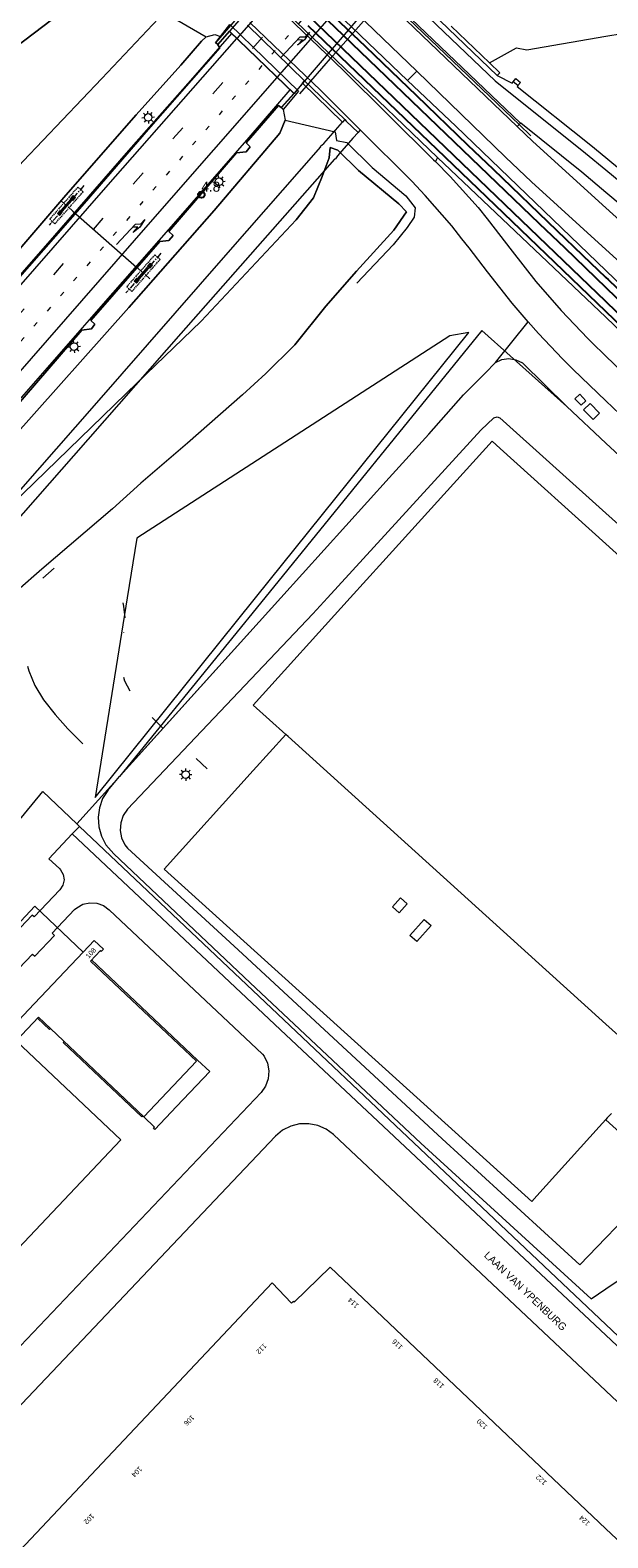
# Model space of a CAD drawing. Header units: metres. Extents: x 83575 to 86200, y 450600 to 453750.
# Tile 12 of 94: x 84285 to 84400, y 451113 to 451413. Entities that reach past the tile are written whole.
import ezdxf
from ezdxf.enums import TextEntityAlignment as Align

# ---------------------------------------------------------------- set-up
doc = ezdxf.new("R2010")
doc.units = ezdxf.units.M
for name, pattern in [('13strp', [4, 1, -3]), ('39strp', [12, 3, -9]), ('CENTER', [2, 1.25, -0.25, 0.25, -0.25]), ('DASHED2', [0.375, 0.25, -0.125])]:
    doc.linetypes.add(name, pattern=pattern)
for name, color, linetype, lineweight in [('bw-bs-portaal', 253, 'Continuous', 18), ('gr-bs-geleiderail', 253, 'geleiderail', 18), ('gw-bs-grondwerklijn', 253, 'Continuous', 18), ('kd-bs-kadastralegrens', 253, 'Continuous', 18), ('kw-bs-viaduct', 253, 'Continuous', 18), ('mk-bs-13streep 0.45', 253, '13strp', 18), ('mk-bs-39streep 0.15', 253, '39strp', 18), ('mk-bs-pijlre750', 253, 'Continuous', 18), ('mk-bs-streep 0.15', 253, 'Continuous', 18), ('og-bs-bebouwing', 253, 'Continuous', 18), ('og-bs-huisnummer', 253, 'Continuous', 18), ('og-bs-spoor HTM', 253, 'Continuous', 25), ('og-bs-straatnaam', 253, 'Continuous', 25), ('vh-bs-randverharding', 253, 'Continuous', 18), ('wm-bs-hectometerbord text', 253, 'Continuous', 18), ('wm-bs-lichtmast', 253, 'Continuous', 18)]:
    doc.layers.add(name, color=color, linetype=linetype, lineweight=lineweight)
doc.styles.add('rtw_iso', font='iso-rtw.shx')
doc.styles.add('Styledgn001', font='dgn001.shx')
doc.linetypes.add('geleiderail', pattern='A,2,-1,[175,RTW.shx,S=0.5,R=0,X=0,Y=0],-1', length=4)

# ---------------------------------------------------------------- blocks, each defined once
blk = doc.blocks.new('poer SB40-flat-109')
h = blk.add_hatch()
h.set_pattern_fill('ACET-2D-ANSI31', color=252, angle=48.6562, style=0)
h.set_pattern_definition([(93.656184, (-84308.0294, -451364.6324), (-3.168537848, -0.20246705), [])])
h.paths.add_polyline_path([(-1.44, -1.64), (1.44, 1.64), (1.18, 1.87), (-1.7, -1.41)])
at = {"layer": 'bw-bs-portaal', "linetype": 'CENTER'}
for points in [[(3.34, 4.06), (-3.6, -3.83)], [(1.14, -1.01), (-1.41, 1.24)]]:
    blk.add_lwpolyline(points, dxfattribs=at)
at = {"layer": 'bw-bs-portaal', "linetype": 'DASHED2'}
blk.add_lwpolyline([(-2.41, -3.54), (3.2, 2.84), (2.15, 3.77), (-3.46, -2.61)], close=True, dxfattribs=at)
at = {"layer": 'bw-bs-portaal', "linetype": 'Continuous'}
blk.add_lwpolyline([(1.44, 1.64), (1.18, 1.87), (-1.7, -1.41), (-1.44, -1.64)], close=True, dxfattribs=at)
at = {"layer": 'bw-bs-portaal', "linetype": 'CENTER'}
for points in [[(1.15, 1.12), (0.7, 1.51), (1.23, 2.12), (1.68, 1.72), (1.15, 1.12)], [(-1.49, -1.88), (-1.94, -1.49), (-1.41, -0.89), (-0.96, -1.28), (-1.49, -1.88)]]:
    blk.add_lwpolyline(points, close=True, dxfattribs=at)
blk = doc.blocks.new('poer SB40-flat-110')
h = blk.add_hatch()
h.set_pattern_fill('ACET-2D-ANSI31', color=252, angle=48.6562, style=0)
h.set_pattern_definition([(93.656184, (-84292.7034, -451378.1174), (-3.168537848, -0.20246705), [])])
h.paths.add_polyline_path([(-1.44, -1.64), (1.44, 1.64), (1.18, 1.87), (-1.7, -1.41)])
at = {"layer": 'bw-bs-portaal', "linetype": 'CENTER'}
for points in [[(3.34, 4.06), (-3.6, -3.83)], [(1.14, -1.01), (-1.41, 1.24)]]:
    blk.add_lwpolyline(points, dxfattribs=at)
at = {"layer": 'bw-bs-portaal', "linetype": 'DASHED2'}
blk.add_lwpolyline([(-2.41, -3.54), (3.2, 2.84), (2.15, 3.77), (-3.46, -2.61)], close=True, dxfattribs=at)
at = {"layer": 'bw-bs-portaal', "linetype": 'Continuous'}
blk.add_lwpolyline([(1.44, 1.64), (1.18, 1.87), (-1.7, -1.41), (-1.44, -1.64)], close=True, dxfattribs=at)
at = {"layer": 'bw-bs-portaal', "linetype": 'CENTER'}
for points in [[(1.15, 1.12), (0.7, 1.51), (1.23, 2.12), (1.68, 1.72), (1.15, 1.12)], [(-1.49, -1.88), (-1.94, -1.49), (-1.41, -0.89), (-0.96, -1.28), (-1.49, -1.88)]]:
    blk.add_lwpolyline(points, close=True, dxfattribs=at)
blk = doc.blocks.new('pijlr-flat-7')
at = {"layer": 'mk-bs-pijlre750'}
for p, q in [((0, 0), (3.7, 4.01)), ((4.25, 3.5), (3.19, 3.45)), ((3.26, 2.43), (4.25, 3.5)), ((4.64, 3.48), (3.26, 2.43)), ((4.76, 4.05), (3.7, 4.01)), ((5.64, 5), (4.64, 3.48)), ((5.64, 5), (4.76, 4.05))]:
    blk.add_line(p, q, dxfattribs=at)
blk = doc.blocks.new('pijlr-flat-43')
at = {"layer": 'mk-bs-pijlre750'}
for p, q in [((0, 0), (3.72, 3.99)), ((4.27, 3.47), (3.21, 3.44)), ((3.28, 2.41), (4.27, 3.47)), ((4.66, 3.45), (3.28, 2.41)), ((4.78, 4.02), (3.72, 3.99)), ((5.66, 4.97), (4.66, 3.45)), ((5.66, 4.97), (4.78, 4.02))]:
    blk.add_line(p, q, dxfattribs=at)
blk = doc.blocks.new('HMP1-flat-43')
at = {"color": 253}
blk.add_circle((0, 0), 0.625, dxfattribs=at)
blk = doc.blocks.new('lantaarnpaal-flat-15')
at = {"layer": 'wm-bs-lichtmast'}
for p, q in [((-0.57, 0.49), (-0.95, 0.82)), ((-0.05, 0.75), (-0.09, 1.25)), ((0.49, 0.57), (0.82, 0.95)), ((0.75, 0.05), (1.25, 0.09)), ((-1.25, -0.09), (-0.75, -0.05)), ((-0.49, -0.57), (-0.82, -0.95)), ((0.05, -0.75), (0.09, -1.25)), ((0.57, -0.49), (0.95, -0.82))]:
    blk.add_line(p, q, dxfattribs=at)
blk.add_circle((0, 0), 0.75, dxfattribs=at)
blk = doc.blocks.new('lantaarnpaal-flat-36')
at = {"layer": 'wm-bs-lichtmast'}
for p, q in [((-0.57, 0.49), (-0.95, 0.82)), ((-0.05, 0.75), (-0.09, 1.25)), ((0.49, 0.57), (0.82, 0.95)), ((0.75, 0.05), (1.25, 0.09)), ((-1.25, -0.09), (-0.75, -0.05)), ((-0.49, -0.57), (-0.82, -0.95)), ((0.05, -0.75), (0.09, -1.25)), ((0.57, -0.49), (0.95, -0.82))]:
    blk.add_line(p, q, dxfattribs=at)
blk.add_circle((0, 0), 0.75, dxfattribs=at)
blk = doc.blocks.new('lantaarnpaal-flat-64')
at = {"layer": 'wm-bs-lichtmast'}
for p, q in [((-0.57, 0.49), (-0.95, 0.82)), ((-0.05, 0.75), (-0.09, 1.25)), ((0.49, 0.57), (0.82, 0.95)), ((0.75, 0.05), (1.25, 0.09)), ((-1.25, -0.09), (-0.75, -0.05)), ((-0.49, -0.57), (-0.82, -0.95)), ((0.05, -0.75), (0.09, -1.25)), ((0.57, -0.49), (0.95, -0.82))]:
    blk.add_line(p, q, dxfattribs=at)
blk.add_circle((0, 0), 0.75, dxfattribs=at)
blk = doc.blocks.new('lantaarnpaal-flat-188')
at = {"layer": 'wm-bs-lichtmast'}
for p, q in [((-0.75, 0), (-1.25, 0)), ((-0.88, 0.88), (-0.53, 0.53)), ((0, 0.75), (0, 1.25)), ((0.53, 0.53), (0.88, 0.88)), ((0.75, 0), (1.25, 0)), ((-0.53, -0.53), (-0.88, -0.88)), ((0, -0.75), (0, -1.25)), ((0.53, -0.53), (0.88, -0.88))]:
    blk.add_line(p, q, dxfattribs=at)
blk.add_circle((0, 0), 0.75, dxfattribs=at)

msp = doc.modelspace()

# ---------------------------------------------------------------- linework, layer by layer
at = {"layer": 'bw-bs-portaal', "flags": 128}
msp.add_lwpolyline([(84293.85, 451377.11), (84306.62, 451365.87)], dxfattribs=at)
at = {"layer": 'gr-bs-geleiderail', "flags": 128}
for points in [[(84325.43, 451412.52), (84317.25, 451403.13), (84304.92, 451389.19), (84288.4, 451370.18), (84268.53, 451347.61), (84250.43, 451326.91), (84232.01, 451305.91), (84212.76, 451283.86), (84195.22, 451263.74), (84177.75, 451243.47), (84170.95, 451235.3), (84156.82, 451217.89), (84141.1, 451197.85), (84130.83, 451183.83), (84119.81, 451168.77), (84109.17, 451153.62), (84104.13, 451145.87)], [(84337.08, 451401.3), (84328.88, 451391.75), (84314.81, 451375.66), (84299.91, 451358.65), (84284.11, 451340.55), (84269.17, 451323.53), (84255.12, 451307.41), (84240.4, 451290.6), (84225.2, 451273.2), (84207.67, 451253.26), (84198.14, 451242.23), (84181.73, 451222.89), (84167.4, 451205.38), (84149.41, 451182.26), (84136.86, 451165.07), (84124.03, 451146.5), (84115.93, 451134.07)]]:
    msp.add_lwpolyline(points, dxfattribs=at)
at = {"layer": 'gw-bs-grondwerklijn'}
for p, q in [((84339.55, 451402.58), (84337.91, 451400.57)), ((84400, 451355.93), (84366.48, 451387.77)), ((84375.29, 451353.3), (84332.05, 451300)), ((84375.29, 451353.3), (84392.21, 451338.13)), ((84378.01, 451346.94), (84384.54, 451355.01)), ((84378.01, 451346.94), (84379.29, 451347.51)), ((84379.29, 451347.51), (84380.68, 451347.69)), ((84380.68, 451347.69), (84382.06, 451347.48)), ((84382.06, 451347.48), (84383.39, 451346.83)), ((84383.39, 451346.83), (84392.21, 451338.13)), ((84392.21, 451338.13), (84400, 451330.85)), ((84375.11, 451333.41), (84377.67, 451335.92)), ((84377.67, 451335.92), (84378.34, 451336.07)), ((84378.34, 451336.07), (84378.88, 451335.88)), ((84378.88, 451335.88), (84400, 451316.88)), ((84344.59, 451300), (84375.11, 451333.41)), ((84400, 451330.85), (84406.27, 451325)), ((84400, 451316.88), (84418.75, 451300)), ((84335.26, 451300), (84294.65, 451254.94)), ((84303.17, 451264.39), (84335.26, 451300)), ((84332.05, 451300), (84303.17, 451264.39)), ((84341.67, 451296.8), (84344.59, 451300)), ((84304.72, 451257.87), (84341.67, 451296.8)), ((84300.79, 451261.63), (84303.17, 451264.39)), ((84299.78, 451259.99), (84299.13, 451258.17)), ((84300.79, 451261.63), (84299.78, 451259.99)), ((84299.13, 451258.17), (84298.87, 451256.26)), ((84298.87, 451256.26), (84299.01, 451254.34)), ((84303.87, 451256.6), (84303.37, 451255.16)), ((84304.72, 451257.87), (84303.87, 451256.6)), ((84294.65, 451254.94), (84295.2, 451254.41)), ((84295.2, 451254.41), (84400, 451155.18)), ((84299.01, 451254.34), (84299.54, 451252.48)), ((84303.37, 451255.16), (84303.26, 451253.64)), ((84303.26, 451253.64), (84303.55, 451252.14)), ((84299.54, 451252.48), (84300.44, 451250.78)), ((84300.44, 451250.78), (84301.99, 451248.99)), ((84303.55, 451252.14), (84304.21, 451250.76)), ((84304.21, 451250.76), (84304.7, 451250.12)), ((84304.7, 451250.12), (84326.75, 451229.81)), ((84301.99, 451248.99), (84329.13, 451223.26)), ((84326.75, 451229.81), (84367.39, 451192.15)), ((84329.13, 451223.26), (84363.18, 451191.31)), ((84363.18, 451191.31), (84397.1, 451160.24)), ((84367.39, 451192.15), (84394.83, 451167.07)), ((84400, 451172.42), (84404.12, 451176.69)), ((84394.83, 451167.07), (84400, 451172.42)), ((84400, 451162.23), (84402.45, 451163.92)), ((84397.1, 451160.24), (84400, 451162.23))]:
    msp.add_line(p, q, dxfattribs=at)
at = {"layer": 'gw-bs-grondwerklijn', "flags": 128}
for points in [[(84339.06, 451400.5), (84345.65, 451408.03), (84352.23, 451415.55), (84358.81, 451423.08), (84365.4, 451430.61), (84371.98, 451438.14), (84378.56, 451445.66), (84385.15, 451453.19), (84391.73, 451460.72), (84398.31, 451468.25), (84404.9, 451475.77)], [(84303.36, 451424), (84300.28, 451422.39), (84293.13, 451417.89), (84275.38, 451404.45), (84245.17, 451378.82), (84222.22, 451360.98), (84200.28, 451342.9), (84176.43, 451323.64), (84153.95, 451305.09), (84138.21, 451293.04), (84120.93, 451279.08), (84102.1, 451263.36), (84084.01, 451248.31), (84062.46, 451230.67), (84042.67, 451214.29), (84038.75, 451211.25)], [(84038.75, 451211.25), (84042.67, 451214.29), (84062.46, 451230.67), (84084.01, 451248.31), (84102.1, 451263.36), (84120.93, 451279.08), (84138.21, 451293.04), (84153.95, 451305.09), (84176.43, 451323.64), (84200.28, 451342.9), (84222.22, 451360.98), (84245.17, 451378.82), (84275.38, 451404.45), (84293.13, 451417.89)], [(84312.03, 451416.72), (84299.6, 451403.57), (84283.93, 451387.08), (84260.08, 451360.82), (84235.46, 451333.13), (84211.32, 451305.46), (84197.67, 451289.92), (84185.13, 451274.17), (84173.18, 451258.03), (84150.2, 451227.84), (84128.14, 451201), (84105.86, 451174.98), (84095.73, 451161.54), (84092.96, 451157.04)], [(84312.03, 451416.72), (84320.41, 451411.86), (84319.5, 451410.97), (84315.33, 451406.2), (84306.48, 451396.3), (84292.44, 451380.28), (84275.26, 451360.27), (84259.49, 451342.42), (84242.02, 451322.7), (84225.95, 451304.7), (84208.97, 451285.22), (84193.28, 451266.24), (84164.28, 451234.1), (84123.61, 451185.95), (84107.84, 451165.63), (84098.51, 451151.49)], [(84098.51, 451151.49), (84107.84, 451165.63), (84123.61, 451185.95), (84164.28, 451234.1), (84193.28, 451266.24), (84208.97, 451285.22), (84225.95, 451304.7), (84242.02, 451322.7), (84259.49, 451342.42), (84275.26, 451360.27), (84292.44, 451380.28), (84306.48, 451396.3), (84315.33, 451406.2), (84319.5, 451410.97), (84320.41, 451411.86), (84322.13, 451412.3), (84323.22, 451411.89), (84322.24, 451410.64)], [(84322.71, 451410.22), (84323.15, 451409.62), (84308.87, 451393.37), (84296.13, 451378.61), (84282.26, 451362.84), (84270.24, 451348.89), (84255.62, 451332.18), (84240.92, 451315.39), (84226.62, 451299.04), (84213.01, 451283.38), (84194.64, 451262.22), (84180.2, 451245.96), (84164.73, 451227.38), (84150.41, 451209.59), (84137.1, 451192.22), (84121.68, 451171.36), (84108.04, 451151.71), (84104.2, 451145.8)], [(84092.96, 451157.04), (84095.73, 451161.54), (84105.86, 451174.98), (84128.14, 451201), (84150.2, 451227.84), (84173.18, 451258.03), (84185.13, 451274.17), (84197.67, 451289.92), (84211.32, 451305.46), (84235.46, 451333.13), (84260.08, 451360.82), (84283.93, 451387.08), (84299.6, 451403.57)], [(84335.73, 451397.34), (84336.13, 451395.25), (84335.05, 451392.66), (84321.98, 451377.24), (84305.01, 451357.86), (84281.8, 451331.86)], [(84282.06, 451337.62), (84295.62, 451353.39), (84297.55, 451353.64), (84298.22, 451354.55), (84297.45, 451355.28), (84311.16, 451371.07), (84312.94, 451371.23), (84313.84, 451372.27), (84312.97, 451373.01), (84326.46, 451388.74), (84328.39, 451388.92), (84329.18, 451389.91), (84328.35, 451390.68), (84334.81, 451398.17), (84335.35, 451397.74)], [(84281.8, 451331.86), (84305.01, 451357.86), (84321.98, 451377.24), (84335.05, 451392.66), (84336.13, 451395.25), (84346.11, 451392.91), (84346.38, 451391.2), (84348.39, 451390.79), (84353.45, 451385.8), (84360.14, 451380.13), (84362.02, 451377.73), (84361.79, 451375.88), (84360.45, 451373.81), (84357.63, 451370.39), (84350.37, 451362.77)], [(84279.39, 451316.37), (84306.67, 451342.88), (84319.4, 451355.16), (84338.29, 451375.36), (84341.74, 451379.75), (84343.53, 451383.98), (84344.86, 451387.73), (84345.09, 451389.78), (84346.61, 451389.22), (84350.74, 451385.21), (84358.78, 451378.57), (84360.3, 451376.93), (84357.79, 451373.32), (84350.36, 451365.13), (84344.2, 451358.15), (84338.06, 451350.45), (84337.89, 451350.28), (84332.25, 451344.7), (84327.65, 451340.47), (84316.71, 451330.83), (84307.39, 451322.85), (84301.71, 451317.77), (84287.68, 451305.7), (84273.08, 451292.94)], [(84338.06, 451350.45), (84344.2, 451358.15), (84350.36, 451365.13), (84357.79, 451373.32), (84360.3, 451376.93), (84358.78, 451378.57), (84350.74, 451385.21), (84346.61, 451389.22), (84345.09, 451389.78), (84344.86, 451387.73), (84343.53, 451383.98), (84341.74, 451379.75), (84338.29, 451375.36), (84319.4, 451355.16), (84306.67, 451342.88), (84279.39, 451316.37)]]:
    msp.add_lwpolyline(points, dxfattribs=at)
at = {"layer": 'gw-bs-grondwerklijn'}
for points in [[(84400, 451411.96), (84403.25, 451412.52), (84447.9, 451372.34)], [(84376.85, 451406.63), (84382.17, 451409.68), (84384.23, 451409.27), (84400, 451411.96)], [(84360.49, 451403.12), (84370.09, 451394.03), (84400, 451365.25)], [(84400, 451365.25), (84437.5, 451329.17), (84465.62, 451302.71), (84468.59, 451300)], [(84458.61, 451300), (84433.9, 451323.26), (84400, 451355.93)], [(84330.24, 451300), (84372.73, 451352.88), (84368.94, 451352.24), (84306.57, 451311.93), (84304.65, 451300)], [(84335.26, 451300), (84356.86, 451323.96), (84364.73, 451332.64), (84371.66, 451340.46), (84375.99, 451344.77), (84378.01, 451346.94)], [(84304.65, 451300), (84298.27, 451260.22), (84330.24, 451300)], [(84400, 451196), (84398.68, 451194.57), (84386.26, 451180.81), (84385.24, 451179.68), (84357.51, 451204.78), (84312, 451245.92), (84329.76, 451265.57), (84336.25, 451272.76)], [(84097.69, 450950), (84103.53, 450966.02), (84131.63, 451038.14), (84133.02, 451042.22), (84135.44, 451048.3), (84138.23, 451054.23), (84141.37, 451059.97), (84160.01, 451090.83), (84185.4, 451131.54), (84203.47, 451156.5), (84239.63, 451203.09), (84245.72, 451210.53), (84264.01, 451232.42), (84287.84, 451261.38), (84294.65, 451254.94)], [(84401.09, 451197.24), (84400.29, 451196.34), (84400, 451196)], [(84400, 451155.18), (84481.72, 451077.79), (84471.18, 451066.63), (84472.98, 451064.91)]]:
    msp.add_lwpolyline(points, dxfattribs=at)
at = {"layer": 'kd-bs-kadastralegrens'}
for p, q in [((84382.75, 451394.35), (84317.17, 451457.13)), ((84385.07, 451392.13), (84382.75, 451394.35)), ((84293.74, 451252.99), (84295.2, 451254.41)), ((84400, 451195.95), (84411.53, 451185.42))]:
    msp.add_line(p, q, dxfattribs=at)
at = {"layer": 'kw-bs-viaduct', "flags": 128}
for points in [[(84335.73, 451397.42), (84335.59, 451397.56), (84335.42, 451397.74), (84337.91, 451400.57), (84325.04, 451412.96), (84322.71, 451410.29), (84322.31, 451410.64), (84336.53, 451427.16), (84336.86, 451427.54), (84348.98, 451441.63), (84349.55, 451441.14), (84347.06, 451438.18), (84359.84, 451426.22), (84362.42, 451428.78), (84362.61, 451428.6), (84362.83, 451428.41)], [(84322.71, 451410.22), (84322.24, 451410.64), (84323.22, 451411.89), (84325.08, 451414.27), (84338.78, 451401.03), (84335.73, 451397.34), (84335.35, 451397.74), (84337.84, 451400.57), (84325.04, 451412.89)]]:
    msp.add_lwpolyline(points, dxfattribs=at)
at = {"layer": 'mk-bs-13streep 0.45', "flags": 128}
msp.add_lwpolyline([(84615.9, 451731.3), (84606.88, 451720.97), (84602.42, 451715.86), (84560.23, 451667.52), (84518.72, 451620.09), (84481.23, 451577.2), (84449.88, 451541.43), (84432.78, 451521.74), (84416.07, 451502.63), (84400.42, 451484.83), (84396.59, 451480.46), (84384.58, 451466.78), (84368.71, 451448.67), (84360.59, 451439.41), (84353.92, 451431.82), (84331.78, 451406.41), (84308.82, 451380.16), (84271, 451336.88)], dxfattribs=at)
at = {"layer": 'mk-bs-39streep 0.15', "flags": 128}
for points in [[(84107.96, 451141.62), (84116.94, 451155.23), (84127.27, 451170.22), (84138.42, 451185.6), (84149.28, 451199.91), (84158.64, 451211.79), (84174.35, 451230.98), (84190.19, 451249.71), (84206.21, 451268.28), (84236.4, 451303.03), (84268.68, 451339.92), (84301.76, 451377.84), (84329.15, 451408.93), (84351.28, 451434.3), (84357.99, 451442.01), (84370.27, 451456.09), (84391.73, 451480.51), (84393.87, 451482.97), (84409.43, 451500.76), (84424.93, 451518.57), (84446.38, 451543.16), (84469.87, 451569.93), (84516.6, 451623.38), (84563.42, 451676.93), (84599.43, 451718.18), (84604.02, 451723.43), (84613.19, 451733.92)], [(84141.93, 451108.07), (84142.52, 451109.99), (84144.93, 451118.97), (84147.51, 451130.2), (84150.98, 451147.73), (84153.85, 451160.05), (84157.02, 451169.95), (84160.57, 451177.78), (84162.77, 451181.48), (84168.19, 451188.01), (84179.82, 451201.06), (84196.58, 451219.15), (84214.04, 451238.13), (84218, 451242.03), (84224.23, 451248.14), (84231.38, 451254.47), (84240.29, 451262.26), (84254.38, 451274.41), (84267.99, 451286.34), (84284.37, 451300.8), (84294.14, 451309.48)], [(84304.29, 451296.03), (84304.03, 451298.34), (84303.59, 451299.88)], [(84305.24, 451281.41), (84304.18, 451283.4), (84303.61, 451285.79), (84303.53, 451288.66), (84303.71, 451291.65), (84304, 451293.09)], [(84320.62, 451265.92), (84311.28, 451274.49), (84307.92, 451277.92), (84305.55, 451280.85)]]:
    msp.add_lwpolyline(points, dxfattribs=at)
at = {"layer": 'mk-bs-streep 0.15', "flags": 128}
for points in [[(84348.6, 451436.8), (84326.49, 451411.49)], [(84334.56, 451403.73), (84356.75, 451429.18)], [(84104.34, 451142.91), (84111.45, 451153.76), (84121.12, 451167.82), (84132.37, 451183.44), (84148.67, 451205.02), (84163.25, 451223.32), (84181.72, 451245.4), (84204.97, 451272.59), (84233.32, 451305.12), (84268.87, 451345.7), (84300.41, 451381.79), (84326.49, 451411.49)], [(84112.99, 451136.17), (84118.66, 451144.98), (84125.76, 451155.43), (84134.98, 451168.59), (84146.28, 451184.07), (84157.99, 451199.34), (84169.17, 451213.28), (84183.02, 451230), (84198.5, 451248.25), (84216.29, 451268.7), (84234.92, 451289.95), (84256.41, 451314.49), (84278.69, 451339.86), (84309.31, 451374.91), (84334.56, 451403.73)], [(84284.81, 451286.39), (84285.08, 451285.48), (84286.29, 451282.5), (84288, 451279.7), (84290.32, 451276.75), (84292.82, 451273.89), (84295.86, 451270.93)]]:
    msp.add_lwpolyline(points, dxfattribs=at)
at = {"layer": 'og-bs-bebouwing'}
for p, q in [((84378.38, 451404.13), (84357.78, 451423.88)), ((84369.2, 451413.95), (84376.85, 451406.63)), ((84381.55, 451402.86), (84382.06, 451403.51)), ((84340, 451403.1), (84348.02, 451395.34)), ((84382.49, 451402.13), (84381.55, 451402.86)), ((84348.02, 451395.34), (84347.56, 451394.81)), ((84400, 451310.76), (84411.88, 451300)), ((84286.27, 451238.53), (84275.36, 451226.97)), ((84286.27, 451238.53), (84295.93, 451229.39)), ((84297.56, 451227.84), (84318.69, 451207.86)), ((84289.18, 451213.99), (84286.82, 451216.23)), ((84289.18, 451213.99), (84289.37, 451214.18)), ((84409.52, 451206.43), (84400, 451215.05)), ((84291.92, 451211.39), (84292.1, 451211.59)), ((84307.57, 451196.53), (84291.92, 451211.39)), ((84318.69, 451207.85), (84321.11, 451205.58)), ((84321.11, 451205.58), (84314.51, 451198.58)), ((84307.75, 451196.73), (84307.57, 451196.53)), ((84310.12, 451194.47), (84307.97, 451196.52)), ((84314.51, 451198.58), (84310.15, 451193.99)), ((84309.9, 451194.24), (84310.12, 451194.47)), ((84310.15, 451193.99), (84309.9, 451194.24))]:
    msp.add_line(p, q, dxfattribs=at)
for points in [[(84376.85, 451406.63), (84378.9, 451404.66), (84378.38, 451404.13)], [(84382.06, 451403.51), (84382.99, 451402.77), (84382.49, 451402.13)], [(84347.56, 451394.81), (84339.55, 451402.58), (84340, 451403.1)], [(84393.84, 451339.7), (84394.79, 451340.59), (84396.03, 451339.29), (84395.09, 451338.39), (84393.84, 451339.7)], [(84395.54, 451337.48), (84396.85, 451338.76), (84398.76, 451336.82), (84397.46, 451335.55), (84395.54, 451337.48)], [(84349.08, 451300), (84355.55, 451307.16), (84377.34, 451331.25), (84378.96, 451329.81), (84400, 451310.76)], [(84336.25, 451272.76), (84329.79, 451278.64), (84349.08, 451300)], [(84400, 451215.05), (84336.7, 451272.35), (84336.25, 451272.76)], [(84358.84, 451237.19), (84357.49, 451238.4), (84359.12, 451240.2), (84360.45, 451238.99), (84358.84, 451237.19)], [(84362.32, 451231.48), (84360.97, 451232.7), (84363.82, 451235.88), (84365.2, 451234.67), (84362.32, 451231.48)], [(84239.68, 451176.95), (84239.18, 451177.43), (84278.08, 451218.54), (84282.08, 451214.76), (84285.01, 451217.85), (84295.93, 451229.39), (84298.1, 451231.68), (84299.93, 451229.96), (84299.51, 451229.52), (84299.32, 451229.7), (84297.35, 451227.61), (84318.48, 451207.63), (84307.97, 451196.52), (84287.01, 451216.43), (84282.54, 451211.71)], [(84282.54, 451211.71), (84303.41, 451191.95), (84265.91, 451152.32), (84264.63, 451153.53)], [(84228.62, 451052.1), (84333.51, 451163.46), (84337.37, 451159.38), (84337.79, 451159.78), (84337.95, 451159.62), (84345.11, 451166.55), (84400, 451114.43)], [(84400, 451114.43), (84416.04, 451099.31), (84420.96, 451094.69)]]:
    msp.add_lwpolyline(points, dxfattribs=at)
at = {"layer": 'og-bs-spoor HTM'}
msp.add_line((84406.85, 451350.52), (84400, 451357.1), dxfattribs=at)
for points in [[(84400, 451359.09), (84379.86, 451378.44), (84369.69, 451388.22), (84339.16, 451417.54), (84334.07, 451422.43), (84332.42, 451424.02), (84330.77, 451425.61), (84329.11, 451427.2), (84327.46, 451428.78), (84325.81, 451430.37), (84324.14, 451431.97), (84232.47, 451520.04), (84229.68, 451522.72), (84227.81, 451524.5), (84225.94, 451526.29), (84225.09, 451527.1), (84224.28, 451527.87), (84222.67, 451529.4), (84221.86, 451530.16), (84221.05, 451530.92)], [(84234.38, 451521.01), (84235.3, 451520.11), (84238.02, 451517.5), (84340.94, 451418.63), (84346.02, 451413.75), (84356.2, 451403.97), (84366.37, 451394.2), (84376.55, 451384.42), (84386.73, 451374.64), (84391.81, 451369.76), (84400, 451361.89)], [(84235.37, 451522.04), (84239.02, 451518.54), (84347.02, 451414.78), (84352.1, 451409.89), (84362.28, 451400.12), (84372.46, 451390.34), (84377.54, 451385.46), (84390.26, 451373.23), (84395.35, 451368.35), (84400, 451363.88)], [(84400, 451357.1), (84376.32, 451379.85), (84371.24, 451384.74), (84340.71, 451414.06)], [(84400, 451363.88), (84400.44, 451363.46), (84425.88, 451339.02), (84433.92, 451331.3), (84436.05, 451329.25), (84437.28, 451328.08), (84439.52, 451325.93), (84441.76, 451323.79), (84444.01, 451321.65), (84446.26, 451319.51), (84448.51, 451317.37), (84450.76, 451315.24), (84453.02, 451313.11), (84455.28, 451310.98), (84457.54, 451308.85), (84459.8, 451306.73), (84462.06, 451304.6), (84464.33, 451302.48), (84466.99, 451300)], [(84400, 451361.89), (84401.99, 451359.98), (84424.88, 451337.99), (84432.92, 451330.26), (84435.06, 451328.21), (84436.28, 451327.04), (84438.53, 451324.89), (84440.77, 451322.75), (84443.02, 451320.61), (84445.27, 451318.47), (84447.52, 451316.33), (84449.78, 451314.2), (84452.03, 451312.06), (84454.29, 451309.93), (84456.55, 451307.81), (84458.82, 451305.68), (84461.08, 451303.56), (84463.35, 451301.44), (84464.89, 451300)], [(84461.93, 451300), (84460.77, 451301.08), (84458.51, 451303.21), (84456.24, 451305.33), (84453.98, 451307.46), (84451.71, 451309.59), (84449.45, 451311.72), (84447.2, 451313.86), (84444.94, 451316), (84442.69, 451318.14), (84440.44, 451320.28), (84438.19, 451322.42), (84435.94, 451324.57), (84433.7, 451326.72), (84430.74, 451329.56), (84425.65, 451334.45), (84415.48, 451344.22), (84400.21, 451358.89), (84400, 451359.09)]]:
    msp.add_lwpolyline(points, dxfattribs=at)
at = {"layer": 'vh-bs-randverharding'}
for p, q in [((84343.91, 451430.84), (84382.31, 451393.95)), ((84360.49, 451403.12), (84338.18, 451424.58)), ((84362.37, 451405.01), (84339.98, 451426.54)), ((84340, 451403.1), (84328.62, 451414.14)), ((84362.37, 451405.01), (84360.49, 451403.12)), ((84378.38, 451404.13), (84381.37, 451402.64)), ((84381.37, 451402.64), (84381.55, 451402.86)), ((84382.49, 451402.13), (84382.32, 451401.92)), ((84383.03, 451394.62), (84382.31, 451393.95)), ((84350.64, 451392.79), (84349.63, 451391.64)), ((84351.09, 451393.3), (84350.64, 451392.79)), ((84366.48, 451387.77), (84366.07, 451386.97)), ((84418.74, 451321.35), (84400, 451339.3))]:
    msp.add_line(p, q, dxfattribs=at)
at = {"layer": 'vh-bs-randverharding', "flags": 128}
msp.add_lwpolyline([(84325.11, 451412.96), (84347.06, 451438.11), (84359.77, 451426.21), (84337.91, 451400.64)], dxfattribs=at)
at = {"layer": 'vh-bs-randverharding'}
for points in [[(84346.28, 451433.43), (84348.72, 451431.08), (84377.94, 451403.09), (84395.95, 451388.66), (84400, 451385.3)], [(84383.03, 451394.62), (84346.76, 451429.29), (84344.49, 451431.47)], [(84333.18, 451419.12), (84347.65, 451405.22), (84365.69, 451387.34), (84366.07, 451386.97)], [(84333.51, 451419.48), (84347.97, 451405.57), (84366.48, 451387.77)], [(84282.26, 451362.84), (84296.13, 451378.61), (84308.87, 451393.37), (84323.15, 451409.62), (84322.71, 451410.22), (84322.71, 451410.29), (84325.04, 451412.96), (84337.91, 451400.57), (84335.42, 451397.74), (84335.35, 451397.74), (84334.81, 451398.17), (84328.35, 451390.68), (84329.18, 451389.91), (84328.39, 451388.92), (84326.46, 451388.74), (84312.97, 451373.01), (84313.84, 451372.27), (84312.94, 451371.23), (84311.16, 451371.07), (84297.45, 451355.28), (84298.22, 451354.55), (84297.55, 451353.64), (84295.62, 451353.39), (84282.06, 451337.62)], [(84351.09, 451393.3), (84343.23, 451401.13), (84329.11, 451414.68)], [(84400, 451369.47), (84385.18, 451382.97), (84380.03, 451387.86), (84362.37, 451405.01)], [(84382.32, 451401.92), (84396.99, 451390.25), (84400, 451387.76)], [(84264.47, 451300), (84298.13, 451338.35), (84324.76, 451368.87), (84343.25, 451389.91), (84343.17, 451390.02), (84343.83, 451390.57), (84347.56, 451394.81)], [(84348.02, 451395.34), (84348.3, 451395.06), (84350.64, 451392.79)], [(84400, 451380.82), (84395.19, 451384.85), (84383.04, 451394.64), (84383.03, 451394.62)], [(84349.63, 451391.64), (84346.57, 451388.15), (84346.13, 451387.53), (84345.94, 451387.47), (84327.2, 451366.15), (84315.38, 451352.68), (84294, 451328.34), (84269.1, 451300)], [(84400, 451339.3), (84393.48, 451345.54), (84391.36, 451347.64), (84386.55, 451352.69), (84384.54, 451355.01), (84381.32, 451358.73), (84376.4, 451365.02), (84372.77, 451369.8), (84371.34, 451371.6), (84369.31, 451374.15), (84364.01, 451380.22), (84361.33, 451383.09), (84351.09, 451393.3)], [(84382.31, 451393.95), (84385.45, 451391), (84400, 451377.78)], [(84366.07, 451386.97), (84369, 451384), (84374.54, 451377.8), (84376.39, 451375.57), (84381.37, 451369.14), (84386.07, 451363.07), (84391.07, 451357.27), (84396.38, 451351.73), (84397.15, 451350.97), (84400, 451348.21)], [(84400, 451387.76), (84426.86, 451365.48), (84429.66, 451362.93), (84434.84, 451358.07)], [(84400, 451385.3), (84425.29, 451364.38), (84427.5, 451362.39), (84431.67, 451358.55)], [(84431.71, 451353.58), (84429.29, 451355.85), (84423.42, 451361.18), (84421.5, 451362.82), (84400, 451380.82)], [(84400, 451377.78), (84426, 451354.15), (84428.1, 451352.24)], [(84476.21, 451300), (84450.18, 451323.79), (84400, 451369.47)], [(84400, 451348.21), (84404.76, 451343.61), (84440.5, 451309.39), (84450.54, 451300)], [(84293.74, 451252.99), (84289.07, 451247.99), (84291.16, 451246.04), (84291.39, 451245.8), (84291.93, 451244.85), (84292.1, 451243.77), (84291.87, 451242.71), (84291.28, 451241.79), (84286.17, 451236.39), (84285.74, 451236.78), (84282.29, 451233.09)], [(84400, 451153), (84336.28, 451212.92), (84293.74, 451252.99)], [(84228.25, 451168.49), (84233.1, 451173.65), (84237.98, 451178.83), (84285.8, 451228.97), (84286.27, 451228.55), (84290.22, 451232.7), (84289.76, 451233.14), (84294.18, 451237.85), (84294.63, 451238.24), (84295.86, 451238.92), (84297.22, 451239.23), (84298.62, 451239.15), (84299.94, 451238.67), (84301.07, 451237.84), (84331.63, 451209.06), (84331.92, 451208.64), (84332.58, 451207.23), (84332.86, 451205.7), (84332.73, 451204.15), (84332.22, 451202.68), (84331.35, 451201.39)], [(84331.35, 451201.39), (84270.74, 451137.58), (84269.68, 451136.46)], [(84344.31, 451194.09), (84342.63, 451194.82), (84340.84, 451195.17), (84339.01, 451195.13), (84337.24, 451194.68), (84335.61, 451193.87), (84334.19, 451192.72), (84334.13, 451192.66)], [(84400, 451141.92), (84345.78, 451193.01), (84344.31, 451194.09)], [(84334.13, 451192.66), (84217.54, 451069.58), (84216.68, 451068.51), (84216.15, 451067.24), (84216.01, 451065.87), (84216.27, 451064.51), (84216.91, 451063.29), (84217.43, 451062.68), (84228.62, 451052.1)], [(84436.96, 451118.25), (84400, 451153)], [(84422.65, 451093.11), (84432.71, 451103.76), (84433.6, 451104.85), (84434.15, 451106.14), (84434.32, 451107.54), (84434.09, 451108.93), (84433.48, 451110.2), (84432.95, 451110.87), (84400, 451141.92)]]:
    msp.add_lwpolyline(points, dxfattribs=at)

# ---------------------------------------------------------------- block references
for name, p in [('pijlr-flat-7', (84335.32, 451407.76)), ('lantaarnpaal-flat-15', (84308.85, 451395.79)), ('poer SB40-flat-110', (84292.7, 451378.12)), ('lantaarnpaal-flat-36', (84322.96, 451382.96)), ('HMP1-flat-43', (84319.46, 451380.39)), ('pijlr-flat-43', (84302.55, 451370.45)), ('poer SB40-flat-109', (84308.03, 451364.63)), ('lantaarnpaal-flat-64', (84294.09, 451350.09)), ('lantaarnpaal-flat-188', (84316.32, 451264.77))]:
    msp.add_blockref(name, p)

# ---------------------------------------------------------------- texts
at = {"layer": 'og-bs-huisnummer', "style": 'Styledgn001'}
for s, rotation, p in [('108', 46.482, (84297.79, 451228.86)), ('114', 136.6999, (84350.03, 451159.81)), ('112', 224.3951, (84331.05, 451150.64)), ('116', 136.6999, (84358.81, 451151.54)), ('118', 136.6999, (84367.05, 451143.78)), ('106', 224.5732, (84316.66, 451136.38)), ('120', 136.6999, (84375.69, 451135.64)), ('104', 224.5732, (84306.24, 451126.11)), ('122', 136.6999, (84387.46, 451124.54)), ('102', 224.5732, (84296.73, 451116.73)), ('124', 136.6999, (84396.09, 451116.41))]:
    msp.add_text(s, height=1, rotation=rotation, dxfattribs=at).set_placement(p, align=Align.CENTER)
at = {"layer": 'og-bs-straatnaam', "style": 'Styledgn001'}
msp.add_text('LAAN VAN YPENBURG', height=1.5, rotation=316.299, dxfattribs=at).set_placement((84383.99, 451161.81), align=Align.MIDDLE_CENTER)
at = {"layer": 'wm-bs-hectometerbord text', "style": 'rtw_iso'}
msp.add_text('4.8', height=2, dxfattribs=at).set_placement((84319.46, 451380.37), align=Align.BOTTOM_LEFT)

doc.saveas('drawing.dxf')
